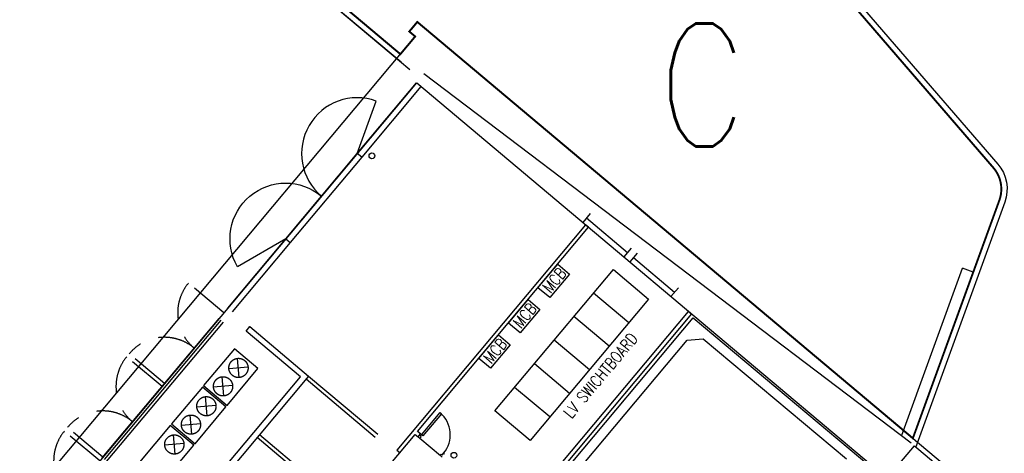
# Model space of a CAD drawing. Header units: millimetres. Extents: x 833220848 to 834439174, y 817676276 to 818025844.
# Tile 31 of 33: x 834362113 to 834368524, y 817963909 to 817966729. Entities that reach past the tile are written whole.
import ezdxf
from ezdxf.enums import TextEntityAlignment as Align

# ---------------------------------------------------------------- set-up
doc = ezdxf.new("R2010")
doc.units = ezdxf.units.MM
doc.header["$LTSCALE"] = 1000
doc.header["$MEASUREMENT"] = 0
for name, pattern in [('DASHED2', [0.375, 0.25, -0.125]), ('HIDDEN', [9.525, 6.35, -3.175]), ('N132X01M - Default$0$R_WKCD_LB - Model$0$DIVIDE', [1.25, 0.5, -0.25, 0, -0.25, 0, -0.25])]:
    doc.linetypes.add(name, pattern=pattern)
doc.layers.add('MGD047', color=2, linetype='Continuous')
doc.layers.add('VPA050_Marks', color=1, linetype='Continuous')
doc.styles.add('RLP-SIMPLEX', font='SIMPLEX.shx', dxfattribs={"width": 0.8})
doc.styles.get("Standard").update_dxf_attribs({"font": 'txt.shx', "width": 0.8})

msp = doc.modelspace()

# ---------------------------------------------------------------- linework, layer by layer
at = {"color": 252}
for p, q in [((834365797.61, 817965394.57), (834364568.28, 817963929.51)), ((834364703.13, 817964051.33), (834365816.76, 817965378.5)), ((834365816.76, 817965378.5), (834365797.61, 817965394.57)), ((834363467.09, 817964853.52), (834363844.73, 817965303.57)), ((834363844.73, 817965303.57), (834363873.46, 817965279.46)), ((834363873.46, 817965279.46), (834363495.82, 817964829.41)), ((834367855.6, 817964026.7), (834368250.94, 817965112.88)), ((834368321.42, 817965087.23), (834368250.94, 817965112.88)), ((834362649.95, 817963879.68), (834363410.85, 817964786.49)), ((834366487.05, 817964816.06), (834364695.28, 817962680.71)), ((834365276.87, 817963334.93), (834366498.17, 817964790.42)), ((834365354.27, 817963504.96), (834366467.9, 817964832.13)), ((834366467.9, 817964832.13), (834366487.05, 817964816.06)), ((834366498.17, 817964790.42), (834367640.53, 817963831.86)), ((834362678.67, 817963855.58), (834363439.57, 817964762.38)), ((834363586.62, 817964704.27), (834363610.73, 817964732.99)), ((834363610.73, 817964732.99), (834363594.66, 817964713.84)), ((834363610.73, 817964732.99), (834363993.75, 817964411.6)), ((834363940.92, 817964406.98), (834363586.62, 817964704.27)), ((834365413.13, 817963400.09), (834366457.66, 817964644.91)), ((834366457.66, 817964644.91), (834366563.33, 817964654.15)), ((834366563.33, 817964654.15), (834367495.03, 817963872.36)), ((834363123.77, 817963433.14), (834363940.92, 817964406.98)), ((834363993.75, 817964411.6), (834363176.6, 817963437.77)), ((834363977.68, 817964392.45), (834364427.73, 817964014.81)), ((834363993.75, 817964411.6), (834364443.8, 817964033.96)), ((834364233.23, 817963530.21), (834363658.69, 817964012.3)), ((834363674.76, 817964031.45), (834364249.3, 817963549.36)), ((834364416.29, 817963709.48), (834364687.06, 817964032.18)), ((834364687.06, 817964032.18), (834364706.21, 817964016.11)), ((834364722.28, 817964035.26), (834364703.13, 817964051.33)), ((834364706.21, 817964016.11), (834364722.28, 817964035.26)), ((834364717.71, 817964006.47), (834364851.76, 817963893.98)), ((834364568.28, 817963929.51), (834364587.43, 817963913.44))]:
    msp.add_line(p, q, dxfattribs=at)
at = {"color": 252, "linetype": 'HIDDEN'}
for p, q in [((834366094.79, 817965243.12), (834366046.58, 817965185.66)), ((834366133.09, 817965210.98), (834366084.88, 817965153.52)), ((834366108.98, 817965182.25), (834366377.1, 817964957.28)), ((834365206.68, 817964184.72), (834365978.03, 817965103.97)), ((834365487.33, 817964985.9), (834365615.89, 817965139.11)), ((834365615.89, 817965139.11), (834365692.5, 817965074.83)), ((834365978.03, 817965103.97), (834366207.84, 817964911.13)), ((834365692.5, 817965074.83), (834365563.94, 817964921.62)), ((834365563.94, 817964921.62), (834365487.33, 817964985.9)), ((834366401.2, 817964986), (834366352.99, 817964928.55)), ((834365294.5, 817964756.09), (834365423.06, 817964909.3)), ((834365423.06, 817964909.3), (834365499.66, 817964845.02)), ((834366207.84, 817964911.13), (834365436.49, 817963991.88)), ((834366079.28, 817964757.92), (834365849.47, 817964950.76)), ((834365499.66, 817964845.02), (834365371.1, 817964691.81)), ((834362664.31, 817963867.63), (834363425.21, 817964774.44)), ((834365950.72, 817964604.72), (834365720.91, 817964797.55)), ((834365371.1, 817964691.81), (834365294.5, 817964756.09)), ((834365101.66, 817964526.28), (834365230.22, 817964679.48)), ((834365230.22, 817964679.48), (834365306.82, 817964615.21)), ((834363510.91, 817964588.3), (834363310.04, 817964348.91)), ((834363664.12, 817964459.74), (834363510.91, 817964588.3)), ((834365306.82, 817964615.21), (834365178.27, 817964462)), ((834365822.17, 817964451.51), (834365592.35, 817964644.34)), ((834363542.75, 817964401.91), (834363531.85, 817964526.44)), ((834365178.27, 817964462), (834365101.66, 817964526.28)), ((834363463.25, 817964220.35), (834363664.12, 817964459.74)), ((834363599.56, 817964469.62), (834363475.04, 817964458.73)), ((834365693.61, 817964298.3), (834365463.8, 817964491.13)), ((834363442.31, 817964282.22), (834363431.42, 817964406.74)), ((834363302.01, 817964339.34), (834363101.14, 817964099.95)), ((834363455.22, 817964210.78), (834363302.01, 817964339.34)), ((834363310.04, 817964348.91), (834363463.25, 817964220.35)), ((834363499.13, 817964349.93), (834363374.6, 817964339.03)), ((834365565.05, 817964145.09), (834365335.24, 817964337.92)), ((834363333.84, 817964152.95), (834363322.95, 817964277.47)), ((834363254.34, 817963971.39), (834363455.22, 817964210.78)), ((834363390.66, 817964220.66), (834363266.13, 817964209.76)), ((834363233.4, 817964033.25), (834363222.51, 817964157.78)), ((834365436.49, 817963991.88), (834365206.68, 817964184.72)), ((834363093.1, 817964090.37), (834362892.23, 817963850.98)), ((834363246.31, 817963961.81), (834363093.1, 817964090.37)), ((834363101.14, 817964099.95), (834363254.34, 817963971.39)), ((834363290.22, 817964100.96), (834363165.7, 817964090.07)), ((834363124.93, 817963903.98), (834363114.04, 817964028.51)), ((834363045.44, 817963722.43), (834363246.31, 817963961.81)), ((834363181.75, 817963971.69), (834363057.23, 817963960.8))]:
    msp.add_line(p, q, dxfattribs=at)
at = {"color": 252, "linetype": 'DASHED2'}
for p, q in [((834363441.38, 817964822.88), (834363211.57, 817965015.71)), ((834363039.64, 817964344.1), (834362809.82, 817964536.93)), ((834363055.71, 817964363.25), (834362825.89, 817964556.08)), ((834362653.97, 817963884.47), (834362424.15, 817964077.31)), ((834362633.88, 817963860.53), (834362404.07, 817964053.37))]:
    msp.add_line(p, q, dxfattribs=at)
at = {"color": 252, "ltscale": 500}
for points in [[(834364596.05, 817966451.76), (834363977.27, 817966970.97), (834364271.27, 817967315.99, -0.4538453), (834367131.14, 817967353.11), (834368480.92, 817965790.25, -0.2717217), (834368526.62, 817965541.37), (834367945.04, 817963943.49)], [(834364591.42, 817966504.59), (834364030.32, 817966975.41), (834364299.81, 817967291.66, -0.453787), (834367103, 817967328.32), (834368452.54, 817965765.74, -0.2717217), (834368491.38, 817965554.19), (834367928.12, 817964006.65)]]:
    msp.add_lwpolyline(points, format="xyb", dxfattribs=at)
at = {"color": 252}
for points in [[(834364653.5, 817966403.55), (834363979.16, 817966969.39)], [(834364725.15, 817966294.47), (834364339.48, 817965834.85), (834364310.75, 817965858.95), (834364696.42, 817966318.58)], [(834363844.73, 817965303.57), (834364310.75, 817965858.95)], [(834364339.48, 817965834.85), (834363873.46, 817965279.46)], [(834364706.21, 817964016.11), (834364717.71, 817964006.47), (834364725.74, 817964016.04), (834364720.95, 817964020.06), (834364728.99, 817964029.63), (834364722.28, 817964035.26)], [(834364863.25, 817963884.34), (834364851.76, 817963893.98), (834364859.8, 817963903.55), (834364864.59, 817963899.54), (834364872.62, 817963909.11), (834364879.32, 817963903.49)]]:
    msp.add_lwpolyline(points, dxfattribs=at)
for points in [[(834361154.38, 817962486.27), (834361230.71, 817962577.24), (834361269.01, 817962545.1), (834364687.84, 817966619.49), (834364649.54, 817966651.63), (834364701.77, 817966713.88), (834368351.97, 817963650.99, 0.414224), (834368466.44, 817963661.01), (834369888.63, 817965355.86), (834369950.85, 817965303.65)], [(834364310.75, 817965858.95), (834364434.73, 817966199.59, 0.8390996), (834364077.74, 817965581.26)], [(834363844.73, 817965303.57), (834363530.8, 817965122.32, -0.8390996), (834364077.74, 817965581.26)]]:
    msp.add_lwpolyline(points, format="xyb", dxfattribs=at)
at = {"color": 252, "ltscale": 500}
msp.add_lwpolyline([(834367916.74, 817963975.4), (834364744.63, 817966376.03)], dxfattribs=at)
at = {"color": 252}
msp.add_lwpolyline([(834369031.56, 817962468.83), (834368322.74, 817962125.78, 0.1080614), (834366276.52, 817960303.85, 0.2163326), (834366100.37, 817959443.38), (834365447.02, 817959443.38, 0.1017302), (834365163.66, 817959807.43), (834364919.89, 817960044.41), (834361700.59, 817962745.72), (834364697.58, 817966317.4), (834367761.76, 817963746.25), (834367938.53, 817963956.92), (834368456.26, 817963522.49), (834368424.22, 817963484.3), (834368692.34, 817963259.32), (834368443.26, 817962962.48)], format="xyb", close=True, dxfattribs=at)
at = {"color": 252, "linetype": 'HIDDEN'}
for points in [[(834365826.67, 817965468.09), (834365778.46, 817965410.64)], [(834365802.57, 817965439.37), (834366070.68, 817965214.39)]]:
    msp.add_lwpolyline(points, dxfattribs=at)
at = {"color": 252}
msp.add_lwpolyline([(834364738.56, 817964021.6), (834364728.99, 817964029.63), (834364849.51, 817964173.27), (834364859.09, 817964165.23)], close=True, dxfattribs=at)
for centre in [(834364406.16, 817965843.24), (834364939.84, 817963896.4)]:
    msp.add_circle(centre, 18.75, dxfattribs=at)
at = {"color": 252, "linetype": 'HIDDEN'}
for centre in [(834363537.3, 817964464.17), (834363436.86, 817964344.48), (834363328.39, 817964215.21), (834363227.96, 817964095.52), (834363119.49, 817963966.25)]:
    msp.add_circle(centre, 62.5, dxfattribs=at)
at = {"color": 252, "linetype": 'DASHED2'}
for centre, start, end in [((834363441.38, 817964822.88), 140, 230), ((834363055.71, 817964363.25), 50, 140), ((834363039.64, 817964344.1), 140, 230), ((834362653.97, 817963884.47), 50, 140), ((834362633.88, 817963860.53), 140, 230)]:
    msp.add_arc(centre, 300, start, end, dxfattribs=at)
at = {"color": 252}
msp.add_arc((834364728.99, 817964029.63), 187.5, 320.000013, 50.000013, dxfattribs=at)
at = {"layer": 'VPA050_Marks', "color": 2, "linetype": 'N132X01M - Default$0$R_WKCD_LB - Model$0$DIVIDE', "const_width": 12.5}
msp.add_lwpolyline([(834364030.32, 817966975.41), (834364299.81, 817967291.66, -0.453787), (834367103, 817967328.32), (834368452.54, 817965765.74, -0.2717217), (834368491.38, 817965554.19), (834367928.12, 817964006.65), (834364701.77, 817966713.88), (834364649.54, 817966651.63), (834364687.84, 817966619.49), (834364591.42, 817966504.59)], format="xyb", close=True, dxfattribs=at)

# ---------------------------------------------------------------- texts
at = {"color": 252, "style": 'RLP-SIMPLEX', "width": 0.8}
for s, p in [('MCB', (834365568.59, 817964945.69)), ('MCB', (834365375.76, 817964715.88)), ('MCB', (834365182.92, 817964486.07)), ('LV SWICHTBOARD', (834365704.88, 817964130.05))]:
    msp.add_text(s, height=75, rotation=50.000001, dxfattribs=at).set_placement(p)
at = {"layer": 'MGD047', "width": 0.8}
msp.add_text('C', height=800, dxfattribs=at).set_placement((834366557.17, 817966304.29), align=Align.MIDDLE)

doc.saveas('drawing.dxf')
